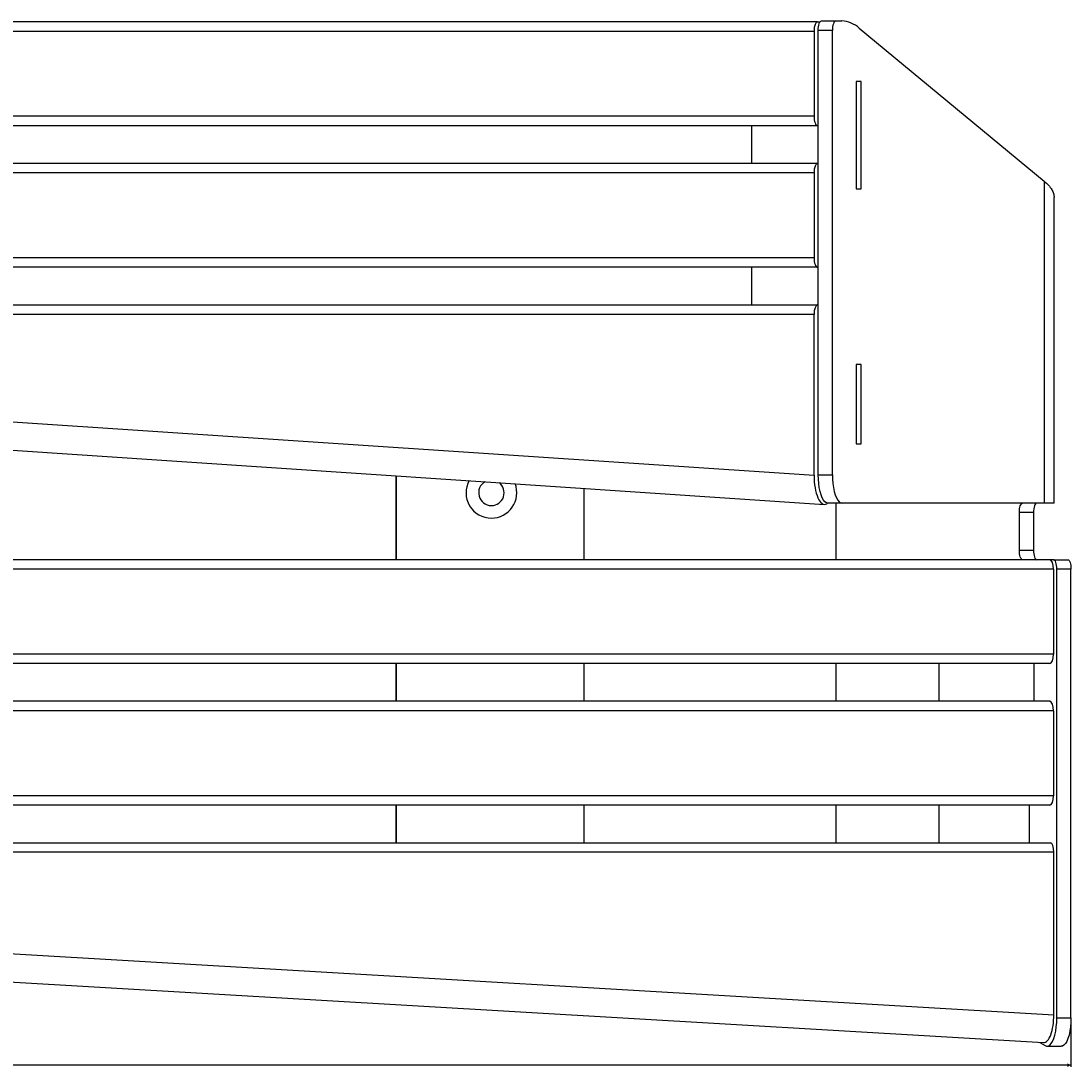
# Model space of a CAD drawing. Header units: millimetres. Extents: x 72 to 2598, y 61 to 1542.
# Tile 4 of 7: x 1406 to 1962, y 61 to 615. Entities that reach past the tile are written whole.
import ezdxf

# ---------------------------------------------------------------- set-up
doc = ezdxf.new("R2010")
doc.units = ezdxf.units.MM
doc.layers.add('FORMAT', color=7, linetype='Continuous')
doc.styles.add('SLDTEXTSTYLE1', font='TXT', dxfattribs={"width": 0.605})
doc.dimstyles.new('SLDDIMSTYLE1', dxfattribs={"dimtxt": 2.568319, "dimasz": 2, "dimexe": 0, "dimexo": 0.0625, "dimgap": 0.64208, "dimtad": 1, "dimrnd": 1e-09, "dimzin": 12, "dimdsep": 46, "dimtxsty": 'SLDTEXTSTYLE1', "dimsah": 1, "dimcen": 0.09, "dimadec": 0, "dimazin": 3, "dimtfac": 1, "dimtofl": 0, "dimtmove": 0, "dimatfit": 3, "dimfxl": 1, "dimfrac": 2, "dimtolj": 1, "dimtzin": 12, "dimarcsym": 0})

# ---------------------------------------------------------------- blocks, each defined once
blk = doc.blocks.new('_D_2')
at = {"layer": 'FORMAT'}
for p, q in [((72.14, 85.79), (72.14, 60.79)), ((1962.14, 85.79), (1962.14, 60.79)), ((1962.14, 61.78), (72.14, 61.78))]:
    blk.add_line(p, q, dxfattribs=at)
for points in [[(72.14, 61.78), (74.14, 60.78), (74.14, 62.78)], [(1962.14, 61.78), (1960.14, 62.78), (1960.14, 60.78)]]:
    blk.add_solid(points, dxfattribs=at)
at = {"layer": 'FORMAT', "insert": (1013.22, 65.19), "char_height": 2.646, "attachment_point": 1, "style": 'SLDTEXTSTYLE1'}
blk.add_mtext('1890', dxfattribs=at)

msp = doc.modelspace()

# ---------------------------------------------------------------- linework, layer by layer
at = {"color": 7, "linetype": 'Continuous', "lineweight": 25}
for p, q in [((1827.862, 614.548), (205.7, 614.548)), ((1827.862, 614.548), (1829.233, 614.548)), ((1829.965, 615.028), (1837.482, 615.028)), ((1837.482, 615.028), (1840.684, 615.028)), ((1826.042, 609.548), (207.52, 609.548)), ((1826.042, 609.548), (1826.042, 564.548)), ((1835.772, 610.028), (1828.255, 610.028)), ((1828.255, 374.579), (1828.255, 610.028)), ((1835.772, 374.579), (1835.772, 610.028)), ((1850.004, 611.244), (1947.926, 530.162)), ((1850.924, 583.048), (1848.427, 583.048)), ((1848.427, 583.048), (1848.427, 526.048)), ((1850.924, 526.048), (1850.924, 583.048)), ((1826.042, 564.548), (207.52, 564.548)), ((1827.862, 559.548), (206.028, 559.548)), ((1792.909, 559.548), (1792.909, 539.548)), ((1827.862, 559.548), (1828.255, 559.548)), ((1827.862, 539.548), (206.028, 539.548)), ((1827.862, 539.548), (1828.255, 539.548)), ((1826.042, 534.548), (207.52, 534.548)), ((1826.042, 534.548), (1826.042, 489.548)), ((1947.926, 530.162), (1947.926, 359.579)), ((1848.427, 526.048), (1850.924, 526.048)), ((1953.233, 359.579), (1953.233, 521.531)), ((1826.042, 489.548), (207.52, 489.548)), ((1827.862, 484.548), (206.028, 484.548)), ((1792.909, 484.548), (1792.909, 464.548)), ((1827.862, 484.548), (1828.255, 484.548)), ((206.028, 464.548), (1827.862, 464.548)), ((1828.255, 464.548), (1827.862, 464.548)), ((1826.042, 459.548), (207.52, 459.548)), ((1826.042, 374.3), (1826.042, 459.548)), ((1016.781, 428.447), (1826.042, 374.3)), ((1850.924, 433.048), (1848.427, 433.048)), ((1848.427, 433.048), (1848.427, 391.048)), ((1850.924, 391.048), (1850.924, 433.048)), ((1016.781, 413.414), (1831.502, 358.901)), ((1848.427, 391.048), (1850.924, 391.048)), ((1828.255, 374.579), (1835.772, 374.579)), ((1833.389, 359.579), (1832.73, 359.204)), ((1840.902, 359.579), (1833.385, 359.579)), ((1947.926, 359.579), (1840.902, 359.579)), ((1953.233, 359.579), (1947.926, 359.579)), ((1934.787, 334.579), (1934.787, 354.579)), ((1942.304, 354.579), (1934.787, 354.579)), ((1942.304, 354.579), (1942.304, 334.579)), ((1934.787, 334.579), (1942.304, 334.579)), ((1950.968, 329.548), (83.607, 329.548)), ((1952.914, 329.579), (1936.497, 329.579)), ((1952.914, 329.579), (1960.431, 329.579)), ((1952.787, 324.548), (81.787, 324.548)), ((1952.787, 324.548), (1952.787, 279.548)), ((1954.624, 86.782), (1954.624, 324.579)), ((1962.141, 324.579), (1954.624, 324.579)), ((1962.141, 86.782), (1962.141, 324.579)), ((1952.787, 279.548), (81.787, 279.548)), ((1950.968, 274.548), (83.607, 274.548)), ((1892.065, 274.548), (1892.065, 254.548)), ((1942.482, 274.548), (1942.482, 254.548)), ((1950.968, 254.548), (83.607, 254.548)), ((1952.787, 249.548), (81.787, 249.548)), ((1952.787, 249.548), (1952.787, 204.548)), ((1952.787, 204.548), (81.787, 204.548)), ((1950.968, 199.548), (83.607, 199.548)), ((1892.065, 199.548), (1892.065, 179.548)), ((1940.065, 199.548), (1940.065, 179.548)), ((83.879, 179.548), (1951.239, 179.548)), ((1953.059, 174.548), (82.059, 174.548)), ((1953.059, 88.438), (1953.059, 174.548)), ((1017.559, 143.438), (1953.059, 88.438)), ((1017.559, 128.412), (1947.599, 73.733)), ((1954.624, 86.782), (1962.141, 86.782)), ((1945.692, 73.845), (1948.406, 72.123)), ((1949.494, 71.782), (1957.011, 71.782))]:
    msp.add_line(p, q, dxfattribs=at)
at = {"color": 8, "linetype": 'Continuous', "lineweight": 25}
for p, q in [((1604.735, 329.548), (1604.735, 374.074)), ((1604.8, 329.548), (1604.8, 374.069)), ((1704.243, 329.548), (1704.243, 367.416)), ((1837.679, 329.548), (1837.679, 359.579)), ((1604.735, 254.548), (1604.735, 274.548)), ((1604.8, 254.548), (1604.8, 274.548)), ((1704.243, 254.548), (1704.243, 274.548)), ((1837.679, 254.548), (1837.679, 274.548)), ((1604.735, 179.548), (1604.735, 199.548)), ((1604.8, 179.548), (1604.8, 199.548)), ((1704.243, 179.548), (1704.243, 199.548)), ((1837.679, 179.548), (1837.679, 199.548))]:
    msp.add_line(p, q, dxfattribs=at)
at = {"color": 7, "linetype": 'Continuous', "lineweight": 25, "flags": 128}
for points in [[(1828.255, 610.028), (1828.287, 611.004), (1828.385, 611.942), (1828.543, 612.806), (1828.755, 613.564), (1829.015, 614.186), (1829.31, 614.648), (1829.631, 614.932), (1829.965, 615.028)], [(1837.482, 615.028), (1837.149, 614.932), (1836.828, 614.648), (1836.532, 614.186), (1836.273, 613.564), (1836.06, 612.806), (1835.902, 611.942), (1835.805, 611.004), (1835.772, 610.028)], [(1833.385, 359.579), (1832.582, 359.764), (1831.8, 360.313), (1831.056, 361.214), (1830.369, 362.444), (1829.757, 363.973), (1829.234, 365.763), (1828.814, 367.769), (1828.506, 369.944), (1828.318, 372.233), (1828.255, 374.579)], [(1835.772, 374.579), (1835.835, 372.233), (1836.023, 369.944), (1836.331, 367.769), (1836.752, 365.763), (1837.275, 363.973), (1837.887, 362.444), (1838.573, 361.214), (1839.317, 360.313), (1840.1, 359.764), (1840.902, 359.579)], [(1934.787, 354.579), (1934.82, 355.555), (1934.917, 356.493), (1935.075, 357.357), (1935.288, 358.115), (1935.547, 358.737), (1935.842, 359.199), (1936.163, 359.483), (1936.497, 359.579)], [(1944.014, 359.579), (1943.681, 359.483), (1943.36, 359.199), (1943.064, 358.737), (1942.805, 358.115), (1942.593, 357.357), (1942.434, 356.493), (1942.337, 355.555), (1942.304, 354.579)], [(1936.497, 329.579), (1936.163, 329.675), (1935.842, 329.96), (1935.547, 330.422), (1935.288, 331.044), (1935.075, 331.801), (1934.917, 332.666), (1934.82, 333.604), (1934.787, 334.579)], [(1942.304, 334.579), (1942.337, 333.604), (1942.434, 332.666), (1942.593, 331.801), (1942.805, 331.044), (1943.064, 330.422), (1943.36, 329.96), (1943.681, 329.675), (1944.014, 329.579)], [(1954.624, 324.579), (1954.591, 325.555), (1954.494, 326.493), (1954.336, 327.357), (1954.123, 328.115), (1953.864, 328.737), (1953.568, 329.199), (1953.247, 329.483), (1952.914, 329.579)], [(1960.431, 329.579), (1960.765, 329.483), (1961.086, 329.199), (1961.381, 328.737), (1961.641, 328.115), (1961.853, 327.357), (1962.011, 326.493), (1962.109, 325.555), (1962.141, 324.579)], [(1948.406, 72.123), (1949.23, 71.802), (1950.061, 71.874), (1950.877, 72.338), (1951.657, 73.181), (1952.38, 74.381), (1953.027, 75.907), (1953.581, 77.718), (1954.028, 79.767), (1954.356, 82.001), (1954.557, 84.36), (1954.624, 86.782)], [(1962.141, 86.782), (1962.074, 84.36), (1961.874, 82.001), (1961.546, 79.767), (1961.099, 77.718), (1960.544, 75.907), (1959.897, 74.381), (1959.174, 73.181), (1958.395, 72.338), (1957.579, 71.874), (1957.011, 71.782)]]:
    msp.add_lwpolyline(points, dxfattribs=at)
at = {"color": 7, "linetype": 'Continuous', "lineweight": 25}
for centre, radius, start, end in [((1840.154, 600.354), 14.684, 47.87217, 87.93067), ((1655.141, 365.048), 13.44, 151.35573, 270), ((1655.141, 365.048), 6.75, 119.48425, 270), ((1655.141, 365.048), 6.75, 270, 52.85984), ((1655.141, 365.048), 13.44, 270, 20.98836)]:
    msp.add_arc(centre, radius, start, end, dxfattribs=at)
for centre, major_axis, ratio, start_param, end_param in [((1827.862, 609.548), (0, 5), 0.3639702, 0, 1.5707963), ((1827.862, 564.548), (0, 5), 0.3639702, 1.5707963, 3.1415927), ((1827.862, 534.548), (0, 5), 0.3639702, 0, 1.5707963), ((1827.862, 489.548), (0, 5), 0.3639702, 1.5707963, 3.1415927), ((1827.862, 459.548), (0, 5), 0.3639702, 0, 1.5707963), ((1831.502, 373.934), (-0.153, 15.038), 0.3629114, 1.5428161, 3.3405053), ((1950.968, 324.548), (0, 5), 0.3639702, 4.712389, 6.2831853), ((1950.968, 279.548), (0, 5), 0.3639702, 3.1415927, 4.712389), ((1950.968, 249.548), (0, 5), 0.3639702, 4.712389, 6.2831853), ((1950.968, 204.548), (0, 5), 0.3639702, 3.1415927, 4.712389), ((1951.239, 174.548), (0, 5), 0.3639702, 4.712389, 6.2831853), ((1947.599, 88.759), (-0.134, 15.029), 0.3631519, 3.1169888, 4.6877852)]:
    msp.add_ellipse(centre, major_axis=major_axis, ratio=ratio, start_param=start_param, end_param=end_param, dxfattribs=at)
msp.add_open_spline([(1947.926, 530.162), (1948.75, 529.435), (1950.403, 527.975), (1952.016, 525.806), (1953.048, 523.656), (1953.169, 522.239), (1953.23, 521.531)], degree=3, knots=[0, 0, 0, 0, 0.252719, 0.5072827, 0.7538289, 1, 1, 1, 1], dxfattribs=at)

# ---------------------------------------------------------------- dimensions: what is measured, and where the dimension line sits
at = {"layer": 'FORMAT'}
dim = msp.add_linear_dim(base=(72.141, 61.782), p1=(1962.141, 86.782), p2=(72.141, 86.782), dimstyle='SLDDIMSTYLE1', dxfattribs=at)
dim.commit()
dim.dimension.update_dxf_attribs({"geometry": '_D_2', "text_midpoint": (1017.141, 61.782), "dimtype": 160})

doc.saveas('drawing.dxf')
